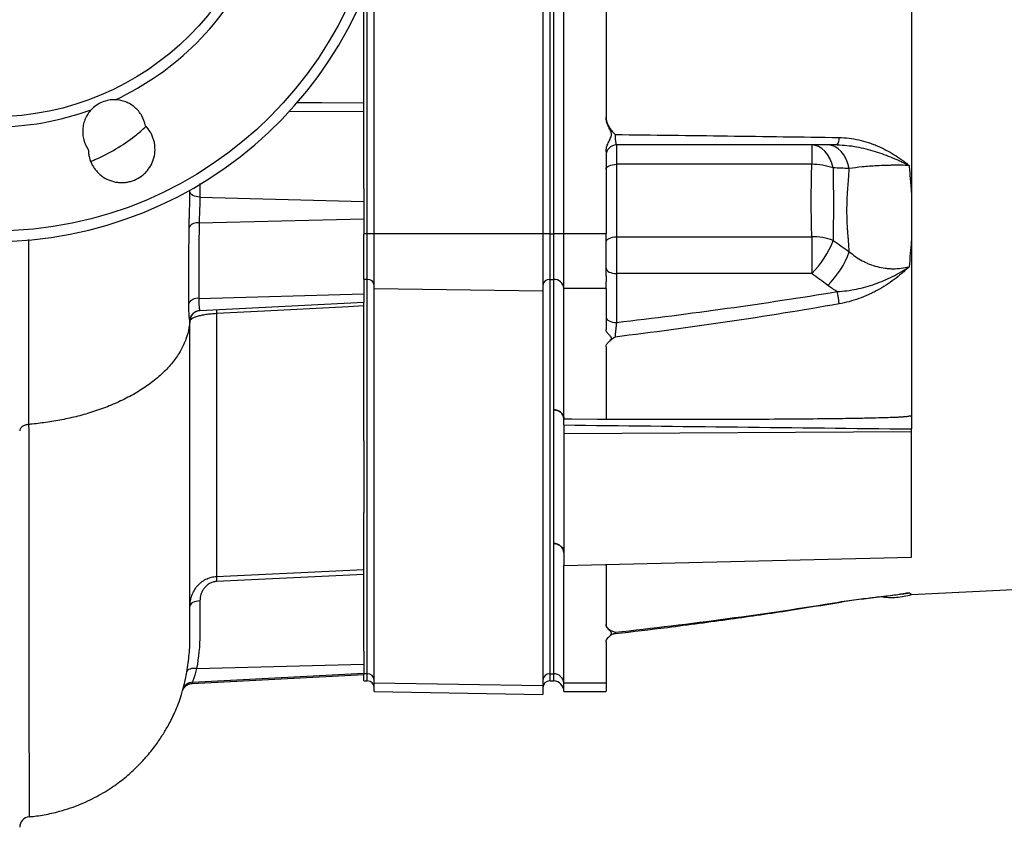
# Model space of a CAD drawing. Header units: millimetres. Extents: x 1645 to 4506, y 2573 to 3631.
# Tile 2 of 10: x 2028 to 2589, y 2574 to 3034. Entities that reach past the tile are written whole.
import ezdxf

# ---------------------------------------------------------------- set-up
doc = ezdxf.new("R2010")
doc.units = ezdxf.units.MM
doc.header["$LTSCALE"] = 2

msp = doc.modelspace()

# ---------------------------------------------------------------- linework, layer by layer
at = {"color": 7, "linetype": 'Continuous', "lineweight": 25}
for p, q in [((2325.94, 3361.06), (2325.94, 2911.88)), ((2329.94, 3361.06), (2329.94, 2911.88)), ((2331.94, 3361.06), (2331.94, 2911.88)), ((2229.94, 2911.88), (2229.94, 3063.31)), ((2332.15, 2911.88), (2332.15, 3060.33)), ((2337.94, 2911.88), (2337.94, 3060.33)), ((2361.94, 3060.7), (2361.94, 2978.32)), ((2535.94, 3060.39), (2535.94, 2807.97)), ((2223.94, 2937.7), (2223.94, 3047.47)), ((2367.94, 2962.43), (2367.94, 2951.42)), ((2479.15, 2962.43), (2479.15, 2951.42)), ((2361.94, 2958.55), (2361.94, 2911.88)), ((2479.15, 2951.42), (2367.94, 2951.42)), ((2367.94, 2951.42), (2367.94, 2910.21)), ((2124.94, 2935.77), (2124.94, 2936.53)), ((2223.94, 2937.7), (2223.94, 2930.33)), ((2130.63, 2932.78), (2223.94, 2930.33)), ((2223.94, 2930.33), (2223.94, 2920.34)), ((2130.14, 2918.1), (2223.94, 2920.34)), ((2223.94, 2920.34), (2223.94, 2911.72)), ((2225.94, 2911.88), (2223.94, 2911.88)), ((2223.94, 2885.98), (2223.94, 2911.72)), ((2229.94, 2911.88), (2225.94, 2911.88)), ((2225.94, 2885.9), (2225.94, 2911.88)), ((2325.94, 2911.88), (2229.94, 2911.88)), ((2229.94, 2880.61), (2229.94, 2911.88)), ((2325.94, 2911.88), (2325.94, 2879.16)), ((2329.94, 2911.88), (2325.94, 2911.88)), ((2329.94, 2911.88), (2329.94, 2885.9)), ((2329.94, 2911.88), (2331.94, 2911.88)), ((2332.15, 2911.88), (2331.94, 2911.88)), ((2331.94, 2911.88), (2331.94, 2885.9)), ((2337.94, 2911.88), (2332.15, 2911.88)), ((2332.15, 2885.89), (2332.15, 2911.88)), ((2361.94, 2911.88), (2337.94, 2911.88)), ((2337.94, 2880.7), (2337.94, 2911.88)), ((2367.94, 2910.21), (2479.15, 2910.21)), ((2367.94, 2910.21), (2367.94, 2889.22)), ((2479.15, 2910.21), (2479.15, 2889.22)), ((2367.94, 2889.22), (2367.94, 2861.37)), ((2479.15, 2889.22), (2367.94, 2889.22)), ((2223.94, 2885.98), (2223.94, 2877.76)), ((2225.94, 2885.9), (2223.94, 2885.9)), ((2225.94, 2661.31), (2225.94, 2885.9)), ((2329.94, 2885.9), (2331.94, 2885.9)), ((2329.94, 2885.9), (2329.94, 2661.31)), ((2332.15, 2885.89), (2331.94, 2885.9)), ((2331.94, 2885.9), (2331.94, 2661.31)), ((2332.15, 2811.67), (2332.15, 2885.89)), ((2129.91, 2875.08), (2223.94, 2877.76)), ((2223.94, 2877.76), (2223.94, 2872.99)), ((2325.94, 2879.16), (2229.94, 2880.61)), ((2229.94, 2656.02), (2229.94, 2880.61)), ((2325.94, 2879.16), (2325.94, 2654.57)), ((2361.94, 2880.7), (2337.94, 2880.7)), ((2337.94, 2806.48), (2337.94, 2880.7)), ((2361.94, 2880.7), (2361.94, 2857.37)), ((2130.59, 2868.1), (2223.94, 2872.99)), ((2223.94, 2794.08), (2223.94, 2872.99)), ((2361.94, 2847.48), (2361.94, 2806.29)), ((2332.15, 2735.53), (2332.15, 2811.66)), ((2337.94, 2803.01), (2337.94, 2798.08)), ((2337.94, 2798.08), (2535.94, 2799.35)), ((2535.94, 2799.35), (2535.94, 2800.73)), ((2535.94, 2727.72), (2535.94, 2799.35)), ((2223.94, 2794.08), (2223.94, 2753.13)), ((2337.94, 2798.08), (2337.94, 2723)), ((2535.94, 2706.45), (3580.7, 2759.46)), ((2223.94, 2674.22), (2223.94, 2753.13)), ((2332.15, 2661.3), (2332.15, 2735.53)), ((2337.94, 2723), (2535.94, 2727.72)), ((2337.94, 2656.11), (2337.94, 2723)), ((2361.94, 2723.57), (2361.94, 2689.33)), ((2223.94, 2717.89), (2140.1, 2713.89)), ((2531.6, 2706.93), (2531.25, 2706.88)), ((2361.94, 2679.45), (2361.94, 2656.11)), ((2223.94, 2674.22), (2223.94, 2666.85)), ((2128.73, 2664.36), (2223.94, 2666.85)), ((2223.94, 2666.85), (2223.94, 2661.63)), ((2126.14, 2655.87), (2223.94, 2661)), ((2126.32, 2656.52), (2223.94, 2661.63)), ((2223.94, 2661.63), (2223.94, 2661.23)), ((2225.94, 2661.31), (2223.94, 2661.31)), ((2223.94, 2657.29), (2223.94, 2661.23)), ((2329.94, 2661.31), (2331.94, 2661.31)), ((2332.15, 2661.3), (2331.94, 2661.31)), ((2331.94, 2661.31), (2331.94, 2657.29)), ((2223.94, 2657.29), (2225.94, 2657.29)), ((2325.94, 2654.57), (2229.94, 2656.02)), ((2229.94, 2651.19), (2229.94, 2656.02)), ((2325.94, 2654.57), (2325.94, 2649.51)), ((2329.94, 2657.29), (2331.94, 2657.29)), ((2331.94, 2657.29), (2332.15, 2657.28)), ((2361.94, 2656.11), (2337.94, 2656.11)), ((2337.94, 2651.29), (2337.94, 2656.11)), ((2120.78, 2651.86), (2120.78, 2651.88)), ((2229.94, 2651.19), (2325.94, 2649.51)), ((2337.94, 2651.29), (2361.96, 2651.29)), ((2033.39, 2580.05), (2033.39, 2580.05))]:
    msp.add_line(p, q, dxfattribs=at)
at = {"color": 8, "linetype": 'Continuous', "lineweight": 25}
for p, q in [((2225.94, 2911.88), (2225.94, 3052.37)), ((2223.94, 2981.37), (2181.28, 2981.57)), ((2130.63, 2940.41), (2130.63, 2932.78)), ((2225.94, 2657.29), (2225.94, 2661.31)), ((2329.94, 2661.31), (2329.94, 2657.29)), ((2332.15, 2657.28), (2332.15, 2661.3)), ((2120.78, 2651.88), (2120.87, 2652.22))]:
    msp.add_line(p, q, dxfattribs=at)
at = {"color": 8, "linetype": 'Continuous', "lineweight": 25, "flags": 128}
for points in [[(2185.68, 2986.66), (2200, 2986.6), (2223.94, 2986.5)], [(2032.92, 2908.69), (2032.92, 2908.33), (2032.94, 2888.63), (2032.96, 2867.69), (2032.98, 2847.27), (2033, 2827.23), (2033.05, 2803.32), (2033.05, 2803.32), (2033.05, 2803.32)], [(2124.94, 2862.11), (2124.94, 2862.11)], [(2494.71, 2702.19), (2494.65, 2702.04), (2494.61, 2702.02)]]:
    msp.add_lwpolyline(points, dxfattribs=at)
at = {"color": 7, "linetype": 'Continuous', "lineweight": 25, "flags": 128}
for points in [[(2491.36, 2949.37), (2490.53, 2952.13), (2489.45, 2954.67), (2488.12, 2956.92), (2486.59, 2958.85), (2484.89, 2960.39), (2483.05, 2961.52), (2481.13, 2962.2), (2479.15, 2962.43)], [(2500.54, 2948.99), (2499.74, 2951.82), (2498.67, 2954.43), (2497.35, 2956.75), (2495.81, 2958.73), (2494.1, 2960.32), (2492.25, 2961.49), (2490.31, 2962.19), (2488.31, 2962.43)], [(2361.94, 2948.72), (2362.06, 2949.25), (2362.4, 2949.75), (2362.95, 2950.22), (2363.7, 2950.63), (2364.61, 2950.96), (2365.64, 2951.21), (2366.77, 2951.36), (2367.94, 2951.42)], [(2130.63, 2932.78), (2129.5, 2932.86), (2128.43, 2933.05), (2127.45, 2933.34), (2126.59, 2933.71), (2125.89, 2934.16), (2125.37, 2934.66), (2125.05, 2935.21), (2124.94, 2935.77)], [(2361.94, 2906.91), (2362.06, 2907.56), (2362.4, 2908.17), (2362.95, 2908.74), (2363.7, 2909.24), (2364.61, 2909.65), (2365.64, 2909.96), (2366.77, 2910.14), (2367.94, 2910.21)], [(2361.94, 2892.22), (2362.06, 2891.64), (2362.4, 2891.08), (2362.95, 2890.56), (2363.7, 2890.1), (2364.61, 2889.73), (2365.64, 2889.45), (2366.77, 2889.28), (2367.94, 2889.22)], [(2223.94, 2870.78), (2215.27, 2870.33), (2167.35, 2867.83), (2140.1, 2866.41)], [(2361.94, 2864.37), (2362.06, 2863.78), (2362.4, 2863.22), (2362.95, 2862.7), (2363.7, 2862.25), (2364.61, 2861.87), (2365.64, 2861.6), (2366.77, 2861.43), (2367.94, 2861.37)], [(2337.94, 2806.48), (2338.85, 2806.47), (2342.51, 2806.44), (2357.15, 2806.33), (2361.94, 2806.29)], [(2140.1, 2716.8), (2152.08, 2717.37), (2200, 2719.66), (2223.94, 2720.81)], [(2130.63, 2702.87), (2129.5, 2702.79), (2128.43, 2702.6), (2127.45, 2702.31), (2126.59, 2701.94), (2125.89, 2701.49), (2125.37, 2700.99), (2125.05, 2700.44), (2124.94, 2699.87)], [(2128.73, 2664.36), (2127.69, 2664.43), (2126.7, 2664.4), (2125.78, 2664.28), (2124.96, 2664.07), (2124.27, 2663.78), (2123.72, 2663.4), (2123.35, 2662.97), (2123.15, 2662.48)]]:
    msp.add_lwpolyline(points, dxfattribs=at)
at = {"color": 7, "linetype": 'Continuous', "lineweight": 25}
for radius in [223.1, 158]:
    msp.add_circle((2012.94, 3136.47), radius, dxfattribs=at)
for centre, radius, start, end in [((2012.94, 3136.47), 229, 5.9418, 354.0582), ((2012.94, 3136.47), 163.79, 295.1091, 334.8909), ((2012.94, 3136.47), 163.79, 250.1091, 289.8909), ((2367.94, 2956.43), 6, 90, 180), ((2488.83, 2965.92), 5.93, 323.964, 7.5642), ((2478.99, 2913.04), 38.38, 71.2004, 89.7544), ((2129.22, 2912.44), 5.73, 80.7344, 145.737), ((2479.97, 2878.62), 31.6, 68.8741, 91.4773), ((2441.88, 2926.71), 52.87, 314.8396, 339.3823), ((2451, 2919.71), 52.72, 315.0519, 339.9821), ((2226.19, 2882.15), 3.76, 4.4019, 93.8113), ((2329.69, 2882.15), 3.76, 86.1887, 175.5981), ((2332.35, 2880.29), 5.61, 4.2583, 92.0052), ((2439.92, 2867.09), 55.01, 5.0691, 12.4733), ((2129.2, 2869.51), 5.62, 82.7937, 151.5716), ((2130.94, 2862.11), 6, 93, 180), ((2154.6, 2867.5), 14.54, 175.6861, 184.3139), ((2367.94, 2846.29), 6, 130.272, 135.3251), ((2332.35, 2806.06), 5.61, 4.2201, 92.0086), ((2332.35, 2729.92), 5.61, 4.2201, 92.0086), ((2169.05, 2715.34), 28.98, 177.1168, 182.8832), ((2367.94, 2678.25), 6, 96.5538, 135.6509), ((2367.94, 2678.25), 6, 96.5538, 135.4075), ((2226.19, 2657.56), 3.76, 4.4019, 93.8113), ((2329.69, 2657.56), 3.76, 86.1887, 175.5981), ((2332.35, 2655.7), 5.61, 4.2583, 92.0052), ((2126.63, 2650.54), 6, 92.948, 163.6577), ((2225.94, 2653.29), 4, 0, 90), ((2329.94, 2653.29), 4, 90, 180), ((2331.94, 2651.29), 6, 0.0349, 88), ((2033.94, 2573.96), 6, 95.0299, 179.9989)]:
    msp.add_arc(centre, radius, start, end, dxfattribs=at)
msp.add_ellipse((6983.21, 3133.47), major_axis=(24978.42, -218.05), ratio=0.015115, start_param=4.52546, end_param=4.533522, dxfattribs=at)
for points, knots in [([(2082.44, 2988.16), (2081.15, 2988.2), (2079.88, 2988.11), (2077.37, 2987.66), (2076.11, 2987.29), (2073.76, 2986.31), (2072.64, 2985.7), (2070.52, 2984.24), (2069.55, 2983.4), (2068.67, 2982.45)], [0, 0, 0, 0, 0.25, 0.25, 0.5, 0.5, 0.75, 0.75, 1, 1, 1, 1]), ([(2099.54, 2973.37), (2099.17, 2975.4), (2098.48, 2977.3), (2096.44, 2980.87), (2095.15, 2982.44), (2092.82, 2984.46), (2092, 2985.05), (2090.26, 2986.1), (2089.35, 2986.55), (2086.48, 2987.68), (2084.5, 2988.09), (2082.44, 2988.16)], [0, 0, 0, 0, 0.25, 0.25, 0.5, 0.5, 0.625, 0.625, 0.75, 0.75, 1, 1, 1, 1]), ([(2068.67, 2982.45), (2067.96, 2981.7), (2067.34, 2980.9), (2066.22, 2979.21), (2065.74, 2978.31), (2064.92, 2976.43), (2064.59, 2975.47), (2064.1, 2973.5), (2063.94, 2972.49), (2063.8, 2970.44), (2063.81, 2969.43), (2064.01, 2967.41), (2064.19, 2966.41), (2065, 2963.44), (2065.86, 2961.6), (2067.03, 2959.91)], [0, 0, 0, 0, 0.125, 0.125, 0.25, 0.25, 0.375, 0.375, 0.5, 0.5, 0.625, 0.625, 0.75, 0.75, 1, 1, 1, 1]), ([(2361.94, 2978.32), (2361.94, 2977.35), (2362.1, 2976.4), (2362.66, 2974.55), (2363.06, 2973.68), (2364.02, 2972.03), (2364.59, 2971.24), (2365.5, 2970.13), (2365.82, 2969.77), (2366.47, 2969.06), (2366.8, 2968.72), (2367.14, 2968.37)], [0, 0, 0, 0, 0.25, 0.25, 0.5, 0.5, 0.75, 0.75, 0.875, 0.875, 1, 1, 1, 1]), ([(2361.94, 2958.55), (2361.94, 2959.42), (2362.07, 2960.27), (2362.51, 2961.95), (2362.82, 2962.76), (2363.54, 2964.34), (2363.95, 2965.11), (2364.5, 2966.29), (2364.67, 2966.68), (2364.87, 2967.3), (2364.93, 2967.51), (2365.01, 2967.95), (2365.03, 2968.17), (2365.03, 2968.61), (2365.02, 2968.82), (2364.95, 2969.26), (2364.89, 2969.47), (2364.7, 2970.11), (2364.53, 2970.51), (2363.98, 2971.7), (2363.56, 2972.47), (2362.84, 2974.06), (2362.52, 2974.87), (2362.07, 2976.56), (2361.94, 2977.44), (2361.94, 2978.32)], [0, 0, 0, 0, 0.125, 0.125, 0.25, 0.25, 0.375, 0.375, 0.4375, 0.4375, 0.46875, 0.46875, 0.5, 0.5, 0.53125, 0.53125, 0.5625, 0.5625, 0.625, 0.625, 0.75, 0.75, 0.875, 0.875, 1, 1, 1, 1]), ([(2067.03, 2959.91), (2067.04, 2959.14), (2067.09, 2958.37), (2067.28, 2956.83), (2067.43, 2956.07), (2068.01, 2953.8), (2068.57, 2952.36), (2069.67, 2950.31), (2070.09, 2949.65), (2070.99, 2948.38), (2071.96, 2947.18), (2073.07, 2946.1), (2074.24, 2945.09), (2074.87, 2944.61), (2076.81, 2943.33), (2078.19, 2942.63), (2080.39, 2941.85), (2081.14, 2941.63), (2082.65, 2941.29), (2083.41, 2941.17), (2084.95, 2941.02), (2085.73, 2940.99), (2087.29, 2941.03), (2088.07, 2941.1), (2089.59, 2941.33), (2090.35, 2941.49), (2091.84, 2941.9), (2092.58, 2942.16), (2094.74, 2943.05), (2096.08, 2943.81), (2097.96, 2945.2), (2098.56, 2945.7), (2099.68, 2946.77), (2100.21, 2947.33), (2101.19, 2948.53), (2101.65, 2949.15), (2102.48, 2950.47), (2102.86, 2951.15), (2103.52, 2952.55), (2103.81, 2953.26), (2104.3, 2954.73), (2104.5, 2955.48), (2104.97, 2957.78), (2105.08, 2959.32), (2104.98, 2961.64), (2104.89, 2962.42), (2104.63, 2963.96), (2104.28, 2965.46), (2103.75, 2966.91), (2103.13, 2968.34), (2102.77, 2969.04), (2101.58, 2971.04), (2100.64, 2972.26), (2099.54, 2973.37)], [0, 0, 0, 0, 0.03125, 0.03125, 0.0625, 0.0625, 0.125, 0.125, 0.15625, 0.15625, 0.1875, 0.21875, 0.21875, 0.25, 0.25, 0.3125, 0.3125, 0.34375, 0.34375, 0.375, 0.375, 0.40625, 0.40625, 0.4375, 0.4375, 0.46875, 0.46875, 0.5, 0.5, 0.5625, 0.5625, 0.59375, 0.59375, 0.625, 0.625, 0.65625, 0.65625, 0.6875, 0.6875, 0.71875, 0.71875, 0.75, 0.75, 0.8125, 0.8125, 0.84375, 0.84375, 0.875, 0.90625, 0.90625, 0.9375, 0.9375, 1, 1, 1, 1]), ([(2068.58, 2953.2), (2069.33, 2953.48), (2074.38, 2955.38), (2082.81, 2960.1), (2092.66, 2966.42), (2097.81, 2971.14), (2099.93, 2973.07)], [0, 0, 0, 0, 0.061035, 0.409419, 0.757584, 1, 1, 1, 1]), ([(2367.14, 2968.37), (2388.49, 2968.13), (2409.81, 2967.87), (2452.35, 2967.3), (2473.57, 2967.01), (2494.71, 2966.7)], [0, 0, 0, 0, 0.5, 0.5, 1, 1, 1, 1]), ([(2367.14, 2968.37), (2367.14, 2967.57), (2367.16, 2966.78), (2367.22, 2965.7), (2367.25, 2965.35), (2367.31, 2964.7), (2367.34, 2964.4), (2367.42, 2963.86), (2367.46, 2963.61), (2367.54, 2963.19), (2367.59, 2963.02), (2367.69, 2962.73), (2367.74, 2962.62), (2367.84, 2962.47), (2367.89, 2962.43), (2367.94, 2962.43)], [0, 0, 0, 0, 0.25, 0.25, 0.375, 0.375, 0.5, 0.5, 0.625, 0.625, 0.75, 0.75, 0.875, 0.875, 1, 1, 1, 1]), ([(2493.63, 2962.43), (2472.79, 2962.43), (2451.88, 2962.43), (2409.97, 2962.43), (2388.97, 2962.43), (2367.94, 2962.43)], [0, 0, 0, 0, 0.5, 0.5, 1, 1, 1, 1]), ([(2493.63, 2962.43), (2497.34, 2962.43), (2500.99, 2962.06), (2506.39, 2961.1), (2508.18, 2960.71), (2511.73, 2959.82), (2513.48, 2959.32), (2518.64, 2957.71), (2521.97, 2956.46), (2526.82, 2954.43), (2528.42, 2953.72), (2530.77, 2952.63), (2531.55, 2952.26), (2532.71, 2951.7), (2533.09, 2951.51), (2533.85, 2951.14), (2534.23, 2950.95), (2534.61, 2950.76)], [0, 0, 0, 0, 0.25, 0.25, 0.375, 0.375, 0.5, 0.5, 0.75, 0.75, 0.875, 0.875, 0.9375, 0.9375, 0.96875, 0.96875, 1, 1, 1, 1]), ([(2494.71, 2966.7), (2498.56, 2966.65), (2502.29, 2966.16), (2507.75, 2964.92), (2509.54, 2964.42), (2512.19, 2963.55), (2513.07, 2963.24), (2514.8, 2962.59), (2515.65, 2962.24), (2519.85, 2960.45), (2523.02, 2958.77), (2527.54, 2955.96), (2529.01, 2954.97), (2531.15, 2953.43), (2531.86, 2952.91), (2532.9, 2952.11), (2533.24, 2951.84), (2533.93, 2951.3), (2534.27, 2951.03), (2534.61, 2950.76)], [0, 0, 0, 0, 0.25, 0.25, 0.375, 0.375, 0.4375, 0.4375, 0.5, 0.5, 0.75, 0.75, 0.875, 0.875, 0.9375, 0.9375, 0.96875, 0.96875, 1, 1, 1, 1]), ([(2479.15, 2910.21), (2479.09, 2913.52), (2479.01, 2916.87), (2478.88, 2923.62), (2478.85, 2927.03), (2478.85, 2933.9), (2478.88, 2937.37), (2479.01, 2944.35), (2479.09, 2947.87), (2479.15, 2951.42)], [0, 0, 0, 0, 0.25, 0.25, 0.5, 0.5, 0.75, 0.75, 1, 1, 1, 1]), ([(2534.61, 2950.76), (2531.62, 2950.85), (2528.58, 2950.89), (2524.71, 2950.85), (2523.93, 2950.83), (2522.39, 2950.8), (2521.63, 2950.78), (2519.35, 2950.71), (2517.86, 2950.65), (2514.92, 2950.49), (2513.47, 2950.4), (2510.61, 2950.19), (2509.23, 2950.06), (2505.25, 2949.67), (2502.8, 2949.35), (2500.54, 2948.99)], [0, 0, 0, 0, 0.25, 0.25, 0.3125, 0.3125, 0.375, 0.375, 0.5, 0.5, 0.625, 0.625, 0.75, 0.75, 1, 1, 1, 1]), ([(2534.61, 2950.76), (2534.82, 2948.05), (2535.05, 2945.36), (2535.38, 2941.34), (2535.49, 2940.01), (2535.72, 2937.35), (2535.83, 2936.03), (2535.94, 2934.71)], [0, 0, 0, 0, 0.5, 0.5, 0.75, 0.75, 1, 1, 1, 1]), ([(2491.36, 2949.37), (2491.37, 2947.58), (2491.38, 2945.79), (2491.4, 2942.23), (2491.42, 2940.46), (2491.44, 2935.17), (2491.45, 2931.68), (2491.45, 2924.79), (2491.44, 2921.39), (2491.42, 2916.37), (2491.4, 2914.7), (2491.38, 2911.39), (2491.37, 2909.74), (2491.36, 2908.09)], [0, 0, 0, 0, 0.125, 0.125, 0.25, 0.25, 0.5, 0.5, 0.75, 0.75, 0.875, 0.875, 1, 1, 1, 1]), ([(2500.54, 2901.66), (2500.39, 2903.58), (2500.17, 2906.47), (2499.94, 2909.38), (2499.79, 2911.33), (2499.71, 2912.31), (2499.36, 2917.19), (2499.2, 2921.13), (2499.2, 2929.04), (2499.36, 2933), (2499.71, 2937.97), (2499.79, 2938.96), (2499.94, 2940.95), (2500.02, 2941.95), (2500.24, 2944.96), (2500.39, 2946.97), (2500.54, 2948.99)], [0, 0, 0, 0, 0.125, 0.1875, 0.1875, 0.25, 0.25, 0.5, 0.5, 0.75, 0.75, 0.8125, 0.8125, 0.875, 0.875, 1, 1, 1, 1]), ([(2124.48, 2915.67), (2124.49, 2917.17), (2124.53, 2918.72), (2124.59, 2921.13), (2124.61, 2921.96), (2124.66, 2923.62), (2124.69, 2924.45), (2124.75, 2926.1), (2124.77, 2926.93), (2124.83, 2928.59), (2124.85, 2929.42), (2124.89, 2931.06), (2124.91, 2931.86), (2124.93, 2933.04), (2124.93, 2933.43), (2124.94, 2934.01), (2124.94, 2934.2), (2124.94, 2934.58), (2124.94, 2934.78), (2124.94, 2934.96)], [0, 0, 0, 0, 0.25, 0.25, 0.375, 0.375, 0.5, 0.5, 0.625, 0.625, 0.75, 0.75, 0.875, 0.875, 0.9375, 0.9375, 0.96875, 0.96875, 1, 1, 1, 1]), ([(2124.94, 2934.96), (2124.94, 2935.1), (2124.94, 2935.24), (2124.94, 2935.51), (2124.94, 2935.64), (2124.94, 2935.77)], [0, 0, 0, 0, 0.5, 0.5, 1, 1, 1, 1]), ([(2130.63, 2932.78), (2130.63, 2932.22), (2130.63, 2931.65), (2130.61, 2930.48), (2130.59, 2929.88), (2130.55, 2928.65), (2130.53, 2928.02), (2130.47, 2926.75), (2130.44, 2926.12), (2130.38, 2924.85), (2130.35, 2924.22), (2130.29, 2922.95), (2130.27, 2922.31), (2130.19, 2920.45), (2130.16, 2919.25), (2130.14, 2918.1)], [0, 0, 0, 0, 0.125, 0.125, 0.25, 0.25, 0.375, 0.375, 0.5, 0.5, 0.625, 0.625, 0.75, 0.75, 1, 1, 1, 1]), ([(2361.94, 2887.67), (2361.94, 2887.88), (2361.94, 2888.29), (2361.94, 2888.92), (2361.94, 2889.57), (2361.94, 2890.22), (2361.94, 2890.89), (2361.94, 2891.57), (2361.94, 2892.25), (2361.94, 2893.65), (2361.94, 2895.82), (2361.94, 2898.86), (2361.94, 2902.02), (2361.94, 2904.72), (2361.94, 2906.9), (2361.94, 2908.56), (2361.94, 2910.22), (2361.94, 2911.32), (2361.94, 2911.88)], [0, 0, 0, 0, 0.031278, 0.062496, 0.093671, 0.124817, 0.155953, 0.187093, 0.218256, 0.249456, 0.373927, 0.499002, 0.624284, 0.749251, 0.812094, 0.874744, 0.937335, 1, 1, 1, 1]), ([(2535.94, 2908.49), (2535.83, 2907.2), (2535.72, 2905.9), (2535.49, 2903.32), (2535.16, 2899.47), (2534.82, 2895.66), (2534.61, 2893.14)], [0, 0, 0, 0, 0.25, 0.25, 0.5, 1, 1, 1, 1]), ([(2500.54, 2901.66), (2502.8, 2899.68), (2505.25, 2897.95), (2508.57, 2896.16), (2509.24, 2895.81), (2510.62, 2895.17), (2511.33, 2894.86), (2513.47, 2894.01), (2514.92, 2893.54), (2517.86, 2892.77), (2519.35, 2892.48), (2521.63, 2892.18), (2522.39, 2892.11), (2523.93, 2892), (2524.71, 2891.98), (2528.58, 2891.97), (2531.62, 2892.36), (2534.61, 2893.14)], [0, 0, 0, 0, 0.25, 0.25, 0.3125, 0.3125, 0.375, 0.375, 0.5, 0.5, 0.625, 0.625, 0.6875, 0.6875, 0.75, 0.75, 1, 1, 1, 1]), ([(2493.63, 2878.97), (2497.34, 2879.17), (2500.99, 2879.65), (2506.39, 2880.74), (2508.18, 2881.16), (2511.73, 2882.14), (2513.48, 2882.68), (2518.64, 2884.48), (2521.97, 2885.9), (2526.82, 2888.36), (2528.42, 2889.23), (2530.77, 2890.64), (2531.55, 2891.12), (2532.71, 2891.86), (2533.09, 2892.11), (2533.85, 2892.62), (2534.23, 2892.88), (2534.61, 2893.14)], [0, 0, 0, 0, 0.25, 0.25, 0.375, 0.375, 0.5, 0.5, 0.75, 0.75, 0.875, 0.875, 0.9375, 0.9375, 0.96875, 0.96875, 1, 1, 1, 1]), ([(2534.61, 2893.14), (2534.44, 2892.98), (2534.27, 2892.82), (2533.93, 2892.49), (2533.42, 2892.01), (2532.21, 2890.89), (2531.16, 2889.95), (2529.03, 2888.12), (2527.57, 2886.94), (2523.07, 2883.57), (2519.9, 2881.51), (2515.69, 2879.22), (2514.84, 2878.78), (2513.1, 2877.92), (2512.22, 2877.5), (2509.56, 2876.31), (2507.77, 2875.59), (2502.3, 2873.64), (2498.56, 2872.63), (2494.71, 2871.95)], [0, 0, 0, 0, 0.015625, 0.015625, 0.03125, 0.0625, 0.125, 0.125, 0.25, 0.25, 0.5, 0.5, 0.5625, 0.5625, 0.625, 0.625, 0.75, 0.75, 1, 1, 1, 1]), ([(2361.94, 2887.67), (2361.94, 2887.48), (2361.94, 2887.11), (2361.94, 2886.55), (2361.94, 2886.01), (2361.94, 2885.48), (2361.94, 2884.96), (2361.94, 2884.63), (2361.94, 2884.46)], [0, 0, 0, 0, 0.166794, 0.333435, 0.5, 0.666565, 0.833206, 1, 1, 1, 1]), ([(2361.94, 2880.7), (2361.94, 2880.84), (2361.94, 2881.11), (2361.94, 2881.55), (2361.94, 2881.99), (2361.94, 2882.46), (2361.94, 2882.93), (2361.94, 2883.43), (2361.94, 2883.94), (2361.94, 2884.29), (2361.94, 2884.46)], [0, 0, 0, 0, 0.125008, 0.249885, 0.374695, 0.499504, 0.624374, 0.749371, 0.874559, 1, 1, 1, 1]), ([(2367.94, 2861.37), (2388.97, 2863.84), (2409.97, 2866.51), (2451.88, 2872.35), (2472.79, 2875.51), (2493.63, 2878.97)], [0, 0, 0, 0, 0.5, 0.5, 1, 1, 1, 1]), ([(2124.87, 2862.28), (2124.85, 2862.32), (2124.84, 2862.38), (2124.81, 2862.51), (2124.8, 2862.58), (2124.75, 2862.85), (2124.72, 2863.07), (2124.65, 2863.6), (2124.61, 2863.91), (2124.54, 2864.61), (2124.51, 2865), (2124.45, 2865.85), (2124.42, 2866.32), (2124.36, 2867.33), (2124.34, 2867.87), (2124.28, 2869.56), (2124.26, 2870.81), (2124.26, 2872.18)], [0, 0, 0, 0, 0.0625, 0.0625, 0.125, 0.125, 0.25, 0.25, 0.375, 0.375, 0.5, 0.5, 0.625, 0.625, 0.75, 0.75, 1, 1, 1, 1]), ([(2129.91, 2875.08), (2129.91, 2874.1), (2129.93, 2873.21), (2130.01, 2871.61), (2130.07, 2870.9), (2130.2, 2869.71), (2130.28, 2869.23), (2130.42, 2868.5), (2130.49, 2868.27), (2130.54, 2868.16)], [0, 0, 0, 0, 0.25, 0.25, 0.5, 0.5, 0.75, 0.75, 1, 1, 1, 1]), ([(2494.71, 2871.95), (2473.57, 2868.2), (2452.35, 2864.79), (2409.81, 2858.54), (2388.49, 2855.68), (2367.14, 2853.06)], [0, 0, 0, 0, 0.5, 0.5, 1, 1, 1, 1]), ([(2124.86, 2862.34), (2124.87, 2862.71), (2124.91, 2863.08), (2125.07, 2863.8), (2125.18, 2864.16), (2125.47, 2864.85), (2125.65, 2865.17), (2126.06, 2865.79), (2126.3, 2866.09), (2126.82, 2866.62), (2127.1, 2866.86), (2127.71, 2867.29), (2128.04, 2867.48), (2128.71, 2867.79), (2129.07, 2867.91), (2129.79, 2868.09), (2130.17, 2868.14), (2130.54, 2868.16)], [0, 0, 0, 0, 0.125, 0.125, 0.25, 0.25, 0.375, 0.375, 0.5, 0.5, 0.625, 0.625, 0.75, 0.75, 0.875, 0.875, 1, 1, 1, 1]), ([(2140.1, 2866.41), (2139.03, 2866.36), (2137.97, 2866.29), (2136.43, 2866.14), (2135.91, 2866.08), (2134.91, 2865.96), (2134.43, 2865.9), (2133.48, 2865.75), (2133.02, 2865.68), (2132.13, 2865.52), (2131.7, 2865.43), (2130.46, 2865.17), (2129.71, 2864.97), (2128.69, 2864.67), (2128.37, 2864.56), (2127.78, 2864.35), (2127.51, 2864.25), (2126.74, 2863.92), (2126.32, 2863.7), (2125.8, 2863.36), (2125.65, 2863.24), (2125.39, 2863.01), (2125.28, 2862.9), (2125.03, 2862.56), (2124.94, 2862.33), (2124.94, 2862.11)], [0, 0, 0, 0, 0.125, 0.125, 0.1875, 0.1875, 0.25, 0.25, 0.3125, 0.3125, 0.375, 0.375, 0.5, 0.5, 0.5625, 0.5625, 0.625, 0.625, 0.75, 0.75, 0.8125, 0.8125, 0.875, 0.875, 1, 1, 1, 1]), ([(2140.1, 2866.41), (2140.1, 2856.57), (2140.1, 2847.13), (2140.1, 2829.06), (2140.1, 2820.42), (2140.1, 2808.06), (2140.1, 2804.04), (2140.1, 2798.17), (2140.1, 2796.23), (2140.1, 2792.42), (2140.1, 2790.54), (2140.1, 2781.29), (2140.1, 2774.42), (2140.1, 2761.71), (2140.1, 2755.87), (2140.1, 2745.2), (2140.1, 2740.37), (2140.1, 2733.91), (2140.1, 2731.89), (2140.1, 2729.05), (2140.1, 2728.13), (2140.1, 2726.38), (2140.1, 2725.54), (2140.1, 2721.52), (2140.1, 2718.88), (2140.1, 2716.8)], [0, 0, 0, 0, 0.125, 0.125, 0.25, 0.25, 0.3125, 0.3125, 0.34375, 0.34375, 0.375, 0.375, 0.5, 0.5, 0.625, 0.625, 0.75, 0.75, 0.8125, 0.8125, 0.84375, 0.84375, 0.875, 0.875, 1, 1, 1, 1]), ([(2124.87, 2862.28), (2124.78, 2860.96), (2124.37, 2857.52), (2122.87, 2851.9), (2119.92, 2845.52), (2115.76, 2839.28), (2110.42, 2833.31), (2104.03, 2827.73), (2096.72, 2822.65), (2088.69, 2818.13), (2080.13, 2814.21), (2071.21, 2810.91), (2062.12, 2808.21), (2052.99, 2806.09), (2043.95, 2804.52), (2037.33, 2803.71), (2033.73, 2803.38), (2033.05, 2803.32)], [0.4395546, 0.4395546, 0.4395546, 0.4395546, 0.4462207, 0.4567513, 0.4672818, 0.4778124, 0.488343, 0.4988735, 0.5094041, 0.5199347, 0.5304652, 0.5409958, 0.5515264, 0.5620569, 0.5725875, 0.5831181, 0.58562, 0.58562, 0.58562, 0.58562]), ([(2124.94, 2685.05), (2124.94, 2685.15), (2124.94, 2685.98), (2124.94, 2687.77), (2124.94, 2691.13), (2124.94, 2695.54), (2124.94, 2701.19), (2124.94, 2708.26), (2124.94, 2716.93), (2124.94, 2726.9), (2124.94, 2738.14), (2124.94, 2750.61), (2124.94, 2764.96), (2124.94, 2780.23), (2124.94, 2796.16), (2124.94, 2812.49), (2124.94, 2830.54), (2124.94, 2847.13), (2124.94, 2858.13), (2124.94, 2862.11)], [0, 0, 0, 0, 0.006713, 0.05345, 0.104187, 0.158917, 0.217648, 0.2804, 0.347207, 0.418114, 0.483528, 0.552071, 0.623749, 0.698596, 0.760813, 0.825183, 0.891817, 0.96087, 1, 1, 1, 1]), ([(2367.94, 2861.37), (2367.89, 2861.02), (2367.84, 2860.67), (2367.74, 2859.93), (2367.69, 2859.54), (2367.59, 2858.76), (2367.54, 2858.37), (2367.46, 2857.58), (2367.42, 2857.18), (2367.34, 2856.41), (2367.31, 2856.04), (2367.25, 2855.32), (2367.22, 2854.97), (2367.16, 2854.02), (2367.14, 2853.47), (2367.14, 2853.06)], [0, 0, 0, 0, 0.125, 0.125, 0.25, 0.25, 0.375, 0.375, 0.5, 0.5, 0.625, 0.625, 0.75, 0.75, 1, 1, 1, 1]), ([(2361.94, 2847.48), (2361.94, 2847.92), (2362.07, 2848.34), (2362.51, 2849.18), (2362.82, 2849.59), (2363.54, 2850.38), (2363.95, 2850.76), (2364.5, 2851.35), (2364.67, 2851.55), (2364.87, 2851.86), (2364.93, 2851.97), (2365.01, 2852.18), (2365.03, 2852.29), (2365.03, 2852.51), (2365.02, 2852.62), (2364.95, 2852.84), (2364.89, 2852.95), (2364.7, 2853.26), (2364.53, 2853.46), (2363.98, 2854.06), (2363.56, 2854.45), (2362.84, 2855.24), (2362.52, 2855.65), (2362.07, 2856.49), (2361.94, 2856.93), (2361.94, 2857.37)], [0, 0, 0, 0, 0.125, 0.125, 0.25, 0.25, 0.375, 0.375, 0.4375, 0.4375, 0.46875, 0.46875, 0.5, 0.5, 0.53125, 0.53125, 0.5625, 0.5625, 0.625, 0.625, 0.75, 0.75, 0.875, 0.875, 1, 1, 1, 1]), ([(2367.14, 2853.06), (2367.13, 2853.06), (2366.17, 2852.44), (2364.93, 2851.74), (2364.21, 2850.94), (2364.1, 2850.82)], [0, 0, 0, 0, 0.004505, 0.8531206, 1, 1, 1, 1]), ([(2332.15, 2811.67), (2332.92, 2811.64), (2333.68, 2811.49), (2335.08, 2810.95), (2335.72, 2810.56), (2336.79, 2809.61), (2337.21, 2809.04), (2337.79, 2807.81), (2337.94, 2807.14), (2337.94, 2806.48)], [0, 0, 0, 0, 0.25, 0.25, 0.5, 0.5, 0.75, 0.75, 1, 1, 1, 1]), ([(2337.94, 2803.01), (2337.94, 2803.53), (2337.94, 2804.09), (2337.94, 2804.97), (2337.94, 2805.27), (2337.94, 2805.87), (2337.94, 2806.17), (2337.94, 2806.47)], [0, 0, 0, 0, 0.5, 0.5, 0.75, 0.75, 1, 1, 1, 1]), ([(2361.94, 2806.29), (2368.51, 2806.28), (2381.26, 2806.26), (2399.81, 2806.26), (2417.2, 2806.27), (2433.43, 2806.31), (2451.71, 2806.38), (2471.24, 2806.5), (2489.69, 2806.68), (2503.61, 2806.88), (2512.85, 2807.07), (2519.82, 2807.24), (2524.45, 2807.39), (2527.93, 2807.54), (2530.12, 2807.64), (2531.67, 2807.74), (2532.76, 2807.84), (2533.83, 2807.97), (2534.89, 2808.12), (2535.59, 2808.25), (2535.94, 2808.31)], [0, 0, 0, 0, 0.113205, 0.219749, 0.319633, 0.412856, 0.499419, 0.634702, 0.749387, 0.817224, 0.87464, 0.908589, 0.937362, 0.954406, 0.968752, 0.975062, 0.981332, 0.987573, 0.993792, 1, 1, 1, 1]), ([(2535.94, 2807.97), (2535.94, 2807.74), (2535.94, 2807.49), (2535.94, 2806.96), (2535.94, 2806.68), (2535.94, 2806.09), (2535.94, 2805.79), (2535.94, 2805.16), (2535.94, 2804.84), (2535.94, 2804.19), (2535.94, 2803.86), (2535.94, 2803.21), (2535.94, 2802.88), (2535.94, 2801.92), (2535.94, 2801.3), (2535.94, 2800.73)], [0, 0, 0, 0, 0.125, 0.125, 0.25, 0.25, 0.375, 0.375, 0.5, 0.5, 0.625, 0.625, 0.75, 0.75, 1, 1, 1, 1]), ([(2033.05, 2803.32), (2032.34, 2803.25), (2031.66, 2803.11), (2030.42, 2802.69), (2029.86, 2802.41), (2028.93, 2801.75), (2028.56, 2801.36), (2028.07, 2800.54), (2027.94, 2800.11), (2027.94, 2799.67)], [0, 0, 0, 0, 0.25, 0.25, 0.5, 0.5, 0.75, 0.75, 1, 1, 1, 1]), ([(2332.15, 2735.53), (2332.92, 2735.5), (2333.68, 2735.35), (2335.08, 2734.81), (2335.72, 2734.42), (2336.79, 2733.47), (2337.21, 2732.9), (2337.79, 2731.67), (2337.94, 2731), (2337.94, 2730.34)], [0, 0, 0, 0, 0.25, 0.25, 0.5, 0.5, 0.75, 0.75, 1, 1, 1, 1]), ([(2124.94, 2699.87), (2124.94, 2700.9), (2125.03, 2701.91), (2125.37, 2703.9), (2125.62, 2704.89), (2126.14, 2706.34), (2126.33, 2706.82), (2126.76, 2707.76), (2126.99, 2708.22), (2127.76, 2709.56), (2128.35, 2710.41), (2129.36, 2711.61), (2129.72, 2712), (2130.47, 2712.74), (2130.87, 2713.08), (2131.69, 2713.74), (2132.11, 2714.05), (2133, 2714.63), (2133.47, 2714.9), (2134.89, 2715.63), (2135.88, 2716.02), (2137.44, 2716.44), (2137.97, 2716.55), (2139.03, 2716.72), (2139.56, 2716.78), (2140.1, 2716.8)], [0, 0, 0, 0, 0.125, 0.125, 0.25, 0.25, 0.3125, 0.3125, 0.375, 0.375, 0.5, 0.5, 0.5625, 0.5625, 0.625, 0.625, 0.6875, 0.6875, 0.75, 0.75, 0.875, 0.875, 0.9375, 0.9375, 1, 1, 1, 1]), ([(2140.1, 2713.89), (2139.74, 2713.87), (2139.38, 2713.83), (2138.67, 2713.71), (2138.31, 2713.63), (2137.28, 2713.32), (2136.63, 2713.04), (2135.71, 2712.51), (2135.42, 2712.32), (2134.86, 2711.92), (2134.59, 2711.7), (2133.83, 2711.02), (2133.37, 2710.52), (2132.57, 2709.47), (2132.23, 2708.91), (2131.64, 2707.77), (2131.39, 2707.17), (2130.81, 2705.35), (2130.63, 2704.12), (2130.63, 2702.87)], [0, 0, 0, 0, 0.0625, 0.0625, 0.125, 0.125, 0.25, 0.25, 0.3125, 0.3125, 0.375, 0.375, 0.5, 0.5, 0.625, 0.625, 0.75, 0.75, 1, 1, 1, 1]), ([(2494.6, 2702.05), (2495.78, 2702.25), (2498.73, 2702.75), (2503.47, 2703.43), (2508.87, 2704.14), (2514.37, 2704.81), (2519.96, 2705.45), (2525.52, 2706.11), (2529.28, 2706.58), (2531.13, 2706.86), (2531.24, 2706.88)], [0, 0, 0, 0, 0.086154, 0.216189, 0.353541, 0.499229, 0.653835, 0.817316, 0.988881, 1, 1, 1, 1]), ([(2494.71, 2702.19), (2498.56, 2702.81), (2502.29, 2703.33), (2507.75, 2704.03), (2509.54, 2704.25), (2512.19, 2704.57), (2513.07, 2704.67), (2514.8, 2704.88), (2515.65, 2704.98), (2519.85, 2705.47), (2523.02, 2705.84), (2527.54, 2706.41), (2529.01, 2706.61), (2531.15, 2706.91), (2531.86, 2707.01), (2532.9, 2707.17), (2533.24, 2707.22), (2533.93, 2707.32), (2534.27, 2707.38), (2534.61, 2707.43)], [0, 0, 0, 0, 0.25, 0.25, 0.375, 0.375, 0.4375, 0.4375, 0.5, 0.5, 0.75, 0.75, 0.875, 0.875, 0.9375, 0.9375, 0.96875, 0.96875, 1, 1, 1, 1]), ([(2518.52, 2705.29), (2519.94, 2705.11), (2522.86, 2704.74), (2527.3, 2704.82), (2531.69, 2705.4), (2534.59, 2705.99), (2535.98, 2706.48), (2536.03, 2706.49)], [0, 0, 0, 0, 0.241849, 0.499553, 0.749832, 0.992578, 1, 1, 1, 1]), ([(2534.61, 2707.43), (2534.82, 2707.24), (2535.05, 2707.09), (2535.38, 2706.91), (2535.49, 2706.86), (2535.72, 2706.79), (2535.83, 2706.76), (2535.94, 2706.73)], [0, 0, 0, 0, 0.5, 0.5, 0.75, 0.75, 1, 1, 1, 1]), ([(2130.63, 2702.87), (2130.63, 2699.66), (2130.63, 2694.84), (2130.63, 2690.02), (2130.63, 2686.8), (2130.64, 2685.2), (2130.51, 2677.17), (2129.9, 2670.76), (2128.73, 2664.36)], [0, 0, 0, 0, 0.25, 0.375, 0.375, 0.5, 0.5, 1, 1, 1, 1]), ([(2367.14, 2684.97), (2388.49, 2687.35), (2409.81, 2689.93), (2452.35, 2695.63), (2473.57, 2698.74), (2494.71, 2702.19)], [0, 0, 0, 0, 0.5, 0.5, 1, 1, 1, 1]), ([(2367.25, 2684.24), (2377.14, 2685.4), (2399.09, 2687.98), (2432.32, 2692.43), (2464.89, 2697.14), (2485.38, 2700.51), (2494.61, 2702.02)], [0, 0, 0, 0, 0.2322, 0.515053, 0.781596, 1, 1, 1, 1]), ([(2361.94, 2689.33), (2361.94, 2688.85), (2362.1, 2688.39), (2362.66, 2687.52), (2363.06, 2687.13), (2364.02, 2686.41), (2364.59, 2686.09), (2365.5, 2685.64), (2365.82, 2685.5), (2366.47, 2685.23), (2366.8, 2685.09), (2367.14, 2684.97)], [0, 0, 0, 0, 0.25, 0.25, 0.5, 0.5, 0.75, 0.75, 0.875, 0.875, 1, 1, 1, 1]), ([(2361.94, 2679.45), (2361.94, 2679.88), (2362.07, 2680.31), (2362.51, 2681.15), (2362.82, 2681.55), (2363.54, 2682.34), (2363.95, 2682.73), (2364.5, 2683.32), (2364.67, 2683.52), (2364.87, 2683.82), (2364.93, 2683.93), (2365.01, 2684.15), (2365.03, 2684.26), (2365.03, 2684.48), (2365.02, 2684.59), (2364.95, 2684.8), (2364.89, 2684.91), (2364.7, 2685.23), (2364.53, 2685.43), (2363.98, 2686.02), (2363.56, 2686.41), (2362.84, 2687.21), (2362.52, 2687.61), (2362.07, 2688.45), (2361.94, 2688.89), (2361.94, 2689.33)], [0, 0, 0, 0, 0.125, 0.125, 0.25, 0.25, 0.375, 0.375, 0.4375, 0.4375, 0.46875, 0.46875, 0.5, 0.5, 0.53125, 0.53125, 0.5625, 0.5625, 0.625, 0.625, 0.75, 0.75, 0.875, 0.875, 1, 1, 1, 1]), ([(2123.15, 2662.48), (2123.76, 2665.81), (2124.2, 2669.14), (2124.8, 2675.83), (2124.94, 2679.18), (2124.94, 2682.52)], [0, 0, 0, 0, 0.5, 0.5, 1, 1, 1, 1]), ([(2124.94, 2682.52), (2124.94, 2682.52), (2124.94, 2682.52), (2124.94, 2682.52), (2124.94, 2683.36), (2124.94, 2684.21), (2124.94, 2685.05)], [-0.00000006, -0.00000006, -0.00000006, -0.00000006, 0, 0, 0, 0.001458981, 0.001458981, 0.001458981, 0.001458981]), ([(2128.73, 2664.36), (2128.44, 2663.24), (2128.16, 2662.22), (2127.74, 2660.83), (2127.6, 2660.39), (2127.34, 2659.57), (2127.22, 2659.2), (2126.99, 2658.51), (2126.88, 2658.21), (2126.69, 2657.66), (2126.61, 2657.42), (2126.41, 2656.83), (2126.33, 2656.59), (2126.32, 2656.52)], [0, 0, 0, 0, 0.25, 0.25, 0.375, 0.375, 0.5, 0.5, 0.625, 0.625, 0.75, 0.75, 1, 1, 1, 1]), ([(2120.87, 2652.22), (2120.88, 2652.31), (2120.96, 2652.61), (2121.14, 2653.36), (2121.22, 2653.67), (2121.39, 2654.37), (2121.49, 2654.77), (2121.7, 2655.65), (2121.82, 2656.14), (2122.07, 2657.2), (2122.2, 2657.78), (2122.59, 2659.61), (2122.87, 2660.97), (2123.15, 2662.48)], [0, 0, 0, 0, 0.25, 0.25, 0.375, 0.375, 0.5, 0.5, 0.625, 0.625, 0.75, 0.75, 1, 1, 1, 1]), ([(2120.84, 2651.84), (2120.85, 2651.87), (2120.88, 2651.99), (2121.04, 2652.4), (2121.4, 2653.11), (2122.09, 2654.04), (2123.23, 2655.01), (2124.65, 2655.72), (2125.7, 2655.8), (2126.15, 2655.83)], [0, 0, 0, 0, 0.067026, 0.262157, 0.426522, 0.577524, 0.728088, 0.884131, 1, 1, 1, 1]), ([(2361.94, 2656.11), (2361.94, 2655.11), (2361.94, 2653.11), (2361.94, 2651.54), (2361.94, 2651.42), (2361.94, 2651.37)], [0, 0, 0, 0, 0.353068, 0.705524, 1, 1, 1, 1]), ([(2033.4, 2579.96), (2034.43, 2580.05), (2036.93, 2580.29), (2040.86, 2580.88), (2045.17, 2581.7), (2052.05, 2583.33), (2061.13, 2586.29), (2071.72, 2591.23), (2080.85, 2596.8), (2088.47, 2602.56), (2094.7, 2608.21), (2100.25, 2614.1), (2105.1, 2620.13), (2109.29, 2626.27), (2113, 2632.58), (2116.62, 2640), (2119.33, 2646.64), (2120.46, 2650.89), (2120.73, 2651.89)], [0, 0, 0, 0, 0.025896, 0.062782, 0.099233, 0.135191, 0.239389, 0.336939, 0.42626, 0.506014, 0.575114, 0.636063, 0.707808, 0.768175, 0.82154, 0.890241, 0.97426, 1, 1, 1, 1])]:
    msp.add_open_spline(points, degree=3, knots=knots, dxfattribs=at)
for points in [[(2500.54, 2948.99), (2497.47, 2949.11), (2494.41, 2949.23), (2491.36, 2949.37)], [(2130.14, 2918.1), (2129.99, 2903.33), (2129.9, 2888.99), (2129.91, 2875.08)], [(2124.26, 2872.18), (2124.25, 2886.26), (2124.34, 2900.76), (2124.48, 2915.67)], [(2491.36, 2908.09), (2494.41, 2905.95), (2497.47, 2903.81), (2500.54, 2901.66)], [(2488.31, 2882.46), (2485.25, 2884.71), (2482.2, 2886.96), (2479.15, 2889.22)], [(2493.63, 2878.97), (2491.79, 2880.05), (2490.02, 2881.21), (2488.31, 2882.46)], [(2130.54, 2868.16), (2130.56, 2868.12), (2130.57, 2868.1), (2130.59, 2868.1)], [(2124.86, 2862.34), (2124.86, 2862.32), (2124.86, 2862.3), (2124.87, 2862.28)], [(2332.15, 2811.66), (2332.15, 2811.67), (2332.15, 2811.67), (2332.15, 2811.67)], [(2337.94, 2806.47), (2337.94, 2806.47), (2337.94, 2806.47), (2337.94, 2806.48)], [(2535.94, 2808.31), (2535.94, 2808.2), (2535.94, 2808.09), (2535.94, 2807.97)], [(2332.15, 2735.53), (2332.15, 2735.53), (2332.15, 2735.53), (2332.15, 2735.53)]]:
    msp.add_open_spline(points, degree=3, dxfattribs=at)
at = {"color": 8, "linetype": 'Continuous', "lineweight": 25}
for points, knots in [([(2033.05, 2803.32), (2033.05, 2803.32), (2033.06, 2794.5), (2033.07, 2777.23), (2033.09, 2752.96), (2033.11, 2730.33), (2033.13, 2709.37), (2033.15, 2689.6), (2033.17, 2671.15), (2033.19, 2654.11), (2033.21, 2640.1), (2033.22, 2628.71), (2033.24, 2619.47), (2033.25, 2611.15), (2033.27, 2602.96), (2033.29, 2595.34), (2033.31, 2588.78), (2033.34, 2583.89), (2033.36, 2580.97), (2033.38, 2579.72), (2033.38, 2580.01), (2033.39, 2580.05)], [0, 0, 0, 0, 0, 0.063676, 0.127567, 0.18863, 0.249741, 0.310805, 0.37364, 0.436526, 0.499362, 0.545051, 0.590741, 0.636748, 0.682754, 0.743777, 0.804848, 0.865871, 0.928667, 0.991513, 1, 1, 1, 1]), ([(2534.61, 2707.43), (2532.99, 2707.07), (2531.12, 2706.66), (2529.19, 2706.58), (2528.93, 2706.57)], [0, 0, 0, 0, 0.864605, 1, 1, 1, 1]), ([(2534.61, 2707.43), (2534.59, 2707.43), (2533.6, 2707.24), (2532.59, 2707.09), (2531.6, 2706.93)], [0, 0, 0, 0, 0.015788, 1, 1, 1, 1]), ([(2367.14, 2684.97), (2367.14, 2684.78), (2367.15, 2684.32), (2367.21, 2684.27), (2367.25, 2684.24)], [0, 0, 0, 0, 0.394971, 1, 1, 1, 1]), ([(2126.32, 2656.52), (2126.26, 2656.09), (2126.2, 2655.66), (2126.14, 2655.87), (2126.14, 2655.87)], [0, 0, 0, 0, 0.9996, 1, 1, 1, 1])]:
    msp.add_open_spline(points, degree=3, knots=knots, dxfattribs=at)

doc.saveas('drawing.dxf')
